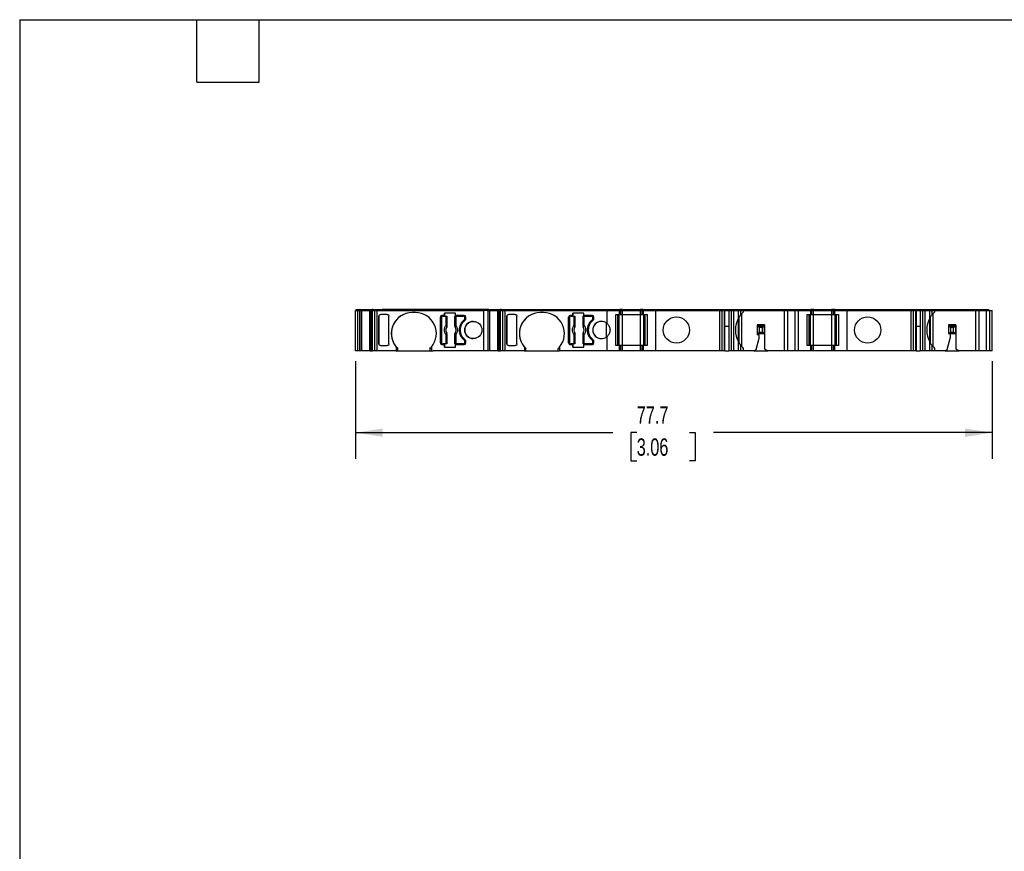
# Model space of a CAD drawing. Header units: millimetres. Extents: x 6 to 273, y 6 to 210.
# Tile 2 of 5: x 6 to 126, y 108 to 210. Entities that reach past the tile are written whole.
import ezdxf

# ---------------------------------------------------------------- set-up
doc = ezdxf.new("R2010")
doc.units = ezdxf.units.MM
doc.linetypes.add('SLD-Solid', pattern=[0])
doc.layers.add('DIMENSIONS', color=140, linetype='SLD-Solid', lineweight=25)
doc.layers.add('TEXT', color=140, linetype='SLD-Solid', lineweight=25)
doc.styles.add('SLDTEXTSTYLE0', font='TXT', dxfattribs={"width": 0.7})
doc.dimstyles.new('SLDDIMSTYLE0', dxfattribs={"dimtxt": 2.158008, "dimasz": 3.302, "dimexe": 0, "dimexo": 0.0625, "dimgap": 0.539502, "dimtad": 0, "dimtih": 1, "dimtoh": 1, "dimrnd": 1e-09, "dimzin": 12, "dimdsep": 46, "dimtxsty": 'SLDTEXTSTYLE0', "dimsah": 1, "dimcen": 0.09, "dimadec": 0, "dimazin": 3, "dimtfac": 1, "dimtofl": 0, "dimtmove": 0, "dimatfit": 3, "dimfxl": 0, "dimfrac": 2, "dimtolj": 1, "dimtzin": 12, "dimarcsym": 0})

# ---------------------------------------------------------------- blocks, each defined once
blk = doc.blocks.new('_D_4')
at = {"layer": 'DIMENSIONS'}
for p, q in [((47.3, 167.89), (47.3, 155.98)), ((124.95, 167.89), (124.95, 155.98)), ((47.3, 159.16), (78.68, 159.16)), ((81.6, 159.16), (80.88, 159.16)), ((80.88, 159.16), (80.88, 155.73)), ((88.02, 159.16), (88.74, 159.16)), ((88.74, 159.16), (88.74, 155.73)), ((124.95, 159.16), (90.94, 159.16)), ((80.88, 155.73), (81.6, 155.73)), ((88.74, 155.73), (88.02, 155.73))]:
    blk.add_line(p, q, dxfattribs=at)
for points in [[(47.3, 159.16), (50.6, 158.65), (50.6, 159.66)], [(124.95, 159.16), (121.65, 159.66), (121.65, 158.65)]]:
    blk.add_solid(points, dxfattribs=at)
at = {"layer": 'DIMENSIONS', "char_height": 2.117, "attachment_point": 1, "style": 'SLDTEXTSTYLE0'}
for s, insert in [('77.7', (81.6, 162.37)), ('3.06', (81.6, 158.46))]:
    blk.add_mtext(s, dxfattribs=dict(at, insert=insert))

msp = doc.modelspace()

# ---------------------------------------------------------------- linework, layer by layer
for p, q in [((47.398, 174.057), (47.398, 174.207)), ((47.398, 174.207), (47.946, 174.207)), ((47.946, 174.057), (47.946, 174.207)), ((47.946, 174.207), (47.953, 174.207)), ((47.953, 174.057), (47.953, 174.207)), ((47.953, 174.207), (48.142, 174.207)), ((48.142, 174.057), (48.142, 174.207)), ((48.142, 174.207), (49.049, 174.207)), ((49.049, 174.057), (49.049, 174.207)), ((49.049, 174.207), (49.091, 174.207)), ((49.091, 174.207), (49.236, 174.207)), ((49.236, 174.057), (49.236, 174.207)), ((49.236, 174.207), (49.351, 174.207)), ((49.351, 174.057), (49.351, 174.207)), ((49.471, 174.207), (49.351, 174.207)), ((49.471, 174.057), (49.471, 174.207)), ((49.471, 174.207), (49.754, 174.207)), ((49.754, 174.057), (49.754, 174.207)), ((49.754, 174.207), (49.947, 174.207)), ((49.947, 174.057), (49.947, 174.207)), ((49.947, 174.207), (50.54, 174.207)), ((62.966, 174.207), (50.54, 174.207)), ((62.966, 174.057), (62.966, 174.207)), ((63.566, 174.207), (62.966, 174.207)), ((63.566, 174.057), (63.566, 174.207)), ((63.566, 174.207), (63.573, 174.207)), ((63.566, 174.057), (63.566, 174.207)), ((63.573, 174.057), (63.573, 174.207)), ((63.573, 174.207), (63.761, 174.207)), ((63.761, 174.057), (63.761, 174.207)), ((63.761, 174.207), (64.669, 174.207)), ((64.669, 174.057), (64.669, 174.207)), ((64.669, 174.207), (64.711, 174.207)), ((64.711, 174.207), (64.856, 174.207)), ((64.856, 174.057), (64.856, 174.207)), ((64.856, 174.207), (64.971, 174.207)), ((64.971, 174.057), (64.971, 174.207)), ((65.091, 174.207), (64.971, 174.207)), ((65.091, 174.057), (65.091, 174.207)), ((65.091, 174.207), (65.374, 174.207)), ((65.374, 174.057), (65.374, 174.207)), ((65.374, 174.207), (65.567, 174.207)), ((65.567, 174.057), (65.567, 174.207)), ((65.567, 174.207), (77.941, 174.207)), ((77.941, 174.057), (77.941, 174.207)), ((77.941, 174.207), (79.393, 174.207)), ((79.393, 174.057), (79.393, 174.207)), ((79.393, 174.057), (79.393, 174.207)), ((79.393, 174.207), (79.393, 174.207)), ((79.393, 174.207), (79.543, 174.207)), ((79.543, 174.057), (79.543, 174.207)), ((79.543, 174.057), (79.543, 174.207)), ((79.843, 174.207), (79.543, 174.207)), ((79.843, 174.057), (79.843, 174.207)), ((79.843, 174.207), (82.076, 174.207)), ((82.076, 174.057), (82.076, 174.207)), ((82.376, 174.207), (82.076, 174.207)), ((82.376, 174.057), (82.376, 174.207)), ((82.376, 174.207), (82.526, 174.207)), ((82.376, 174.057), (82.376, 174.207)), ((82.526, 174.057), (82.526, 174.207)), ((82.526, 174.207), (83.977, 174.207)), ((82.526, 174.057), (82.526, 174.207)), ((82.526, 174.207), (82.526, 174.207)), ((83.977, 174.057), (83.977, 174.207)), ((83.977, 174.207), (91.734, 174.207)), ((91.734, 174.057), (91.734, 174.207)), ((91.734, 174.207), (91.916, 174.207)), ((91.916, 174.057), (91.916, 174.207)), ((91.916, 174.207), (92.196, 174.207)), ((92.196, 174.057), (92.196, 174.207)), ((92.196, 174.207), (92.233, 174.207)), ((92.233, 174.057), (92.233, 174.207)), ((92.233, 174.207), (92.926, 174.207)), ((92.926, 174.207), (92.926, 174.057)), ((92.926, 174.207), (92.963, 174.207)), ((92.963, 174.057), (92.963, 174.207)), ((92.963, 174.207), (93.243, 174.207)), ((93.243, 174.057), (93.243, 174.207)), ((93.243, 174.207), (93.424, 174.207)), ((93.424, 174.057), (93.424, 174.207)), ((93.424, 174.207), (94.001, 174.207)), ((94.001, 174.057), (94.001, 174.207)), ((94.001, 174.207), (94.194, 174.207)), ((94.194, 174.057), (94.194, 174.207)), ((94.194, 174.207), (94.533, 174.207)), ((94.533, 174.057), (94.533, 174.207)), ((94.533, 174.207), (99.733, 174.207)), ((99.733, 174.057), (99.733, 174.207)), ((99.733, 174.207), (100.11, 174.207)), ((100.11, 174.057), (100.11, 174.207)), ((100.11, 174.207), (100.857, 174.207)), ((100.857, 174.057), (100.857, 174.207)), ((100.857, 174.207), (101.223, 174.207)), ((101.223, 174.057), (101.223, 174.207)), ((101.223, 174.207), (102.715, 174.207)), ((102.715, 174.057), (102.715, 174.207)), ((102.715, 174.057), (102.715, 174.207)), ((102.715, 174.207), (102.715, 174.207)), ((102.715, 174.207), (102.87, 174.207)), ((102.87, 174.057), (102.87, 174.207)), ((103.17, 174.207), (102.87, 174.207)), ((103.17, 174.057), (103.17, 174.207)), ((103.17, 174.207), (105.403, 174.207)), ((105.403, 174.057), (105.403, 174.207)), ((105.703, 174.207), (105.403, 174.207)), ((105.703, 174.057), (105.703, 174.207)), ((105.703, 174.207), (105.859, 174.207)), ((105.859, 174.057), (105.859, 174.207)), ((105.859, 174.207), (107.305, 174.207)), ((105.859, 174.057), (105.859, 174.207)), ((105.859, 174.207), (105.859, 174.207)), ((107.305, 174.057), (107.305, 174.207)), ((107.305, 174.207), (115.062, 174.207)), ((115.062, 174.057), (115.062, 174.207)), ((115.062, 174.207), (115.243, 174.207)), ((115.243, 174.057), (115.243, 174.207)), ((115.243, 174.207), (115.524, 174.207)), ((115.524, 174.057), (115.524, 174.207)), ((115.524, 174.207), (115.561, 174.207)), ((115.561, 174.057), (115.561, 174.207)), ((115.561, 174.207), (116.253, 174.207)), ((116.253, 174.207), (116.253, 174.057)), ((116.253, 174.207), (116.291, 174.207)), ((116.291, 174.057), (116.291, 174.207)), ((116.291, 174.207), (116.571, 174.207)), ((116.571, 174.057), (116.571, 174.207)), ((116.571, 174.207), (116.752, 174.207)), ((116.752, 174.057), (116.752, 174.207)), ((116.752, 174.207), (117.329, 174.207)), ((117.329, 174.057), (117.329, 174.207)), ((117.329, 174.207), (117.522, 174.207)), ((117.522, 174.057), (117.522, 174.207)), ((117.522, 174.207), (117.861, 174.207)), ((117.861, 174.057), (117.861, 174.207)), ((117.861, 174.207), (123.061, 174.207)), ((123.061, 174.057), (123.061, 174.207)), ((123.061, 174.207), (123.438, 174.207)), ((123.438, 174.057), (123.438, 174.207)), ((123.438, 174.207), (124.184, 174.207)), ((124.184, 174.057), (124.184, 174.207)), ((124.184, 174.207), (124.551, 174.207)), ((124.551, 174.057), (124.551, 174.207)), ((47.298, 169.157), (47.298, 174.057)), ((47.298, 174.057), (47.546, 174.057)), ((47.546, 174.057), (47.546, 169.157)), ((47.546, 174.057), (47.846, 174.057)), ((47.846, 169.157), (47.846, 174.057)), ((47.846, 174.057), (47.856, 174.057)), ((47.846, 169.157), (47.846, 174.057)), ((47.856, 169.157), (47.856, 174.057)), ((47.856, 174.057), (48.063, 174.057)), ((48.063, 169.157), (48.063, 174.057)), ((48.063, 174.057), (49.059, 174.057)), ((49.059, 169.157), (49.059, 174.057)), ((49.059, 174.057), (49.262, 174.057)), ((49.262, 173.957), (49.117, 173.957)), ((49.117, 169.157), (49.117, 173.957)), ((49.139, 169.157), (49.139, 173.957)), ((49.21, 169.157), (49.21, 173.957)), ((49.253, 169.157), (49.253, 173.957)), ((49.262, 173.957), (49.262, 174.057)), ((49.262, 174.057), (49.356, 174.057)), ((49.356, 173.957), (49.262, 173.957)), ((49.356, 169.157), (49.356, 174.057)), ((49.356, 174.057), (49.657, 174.057)), ((49.657, 169.157), (49.657, 174.057)), ((49.657, 174.057), (49.947, 174.057)), ((49.947, 169.157), (49.947, 174.057)), ((49.947, 174.057), (62.966, 174.057)), ((50.157, 173.404), (50.157, 173.386)), ((50.157, 169.96), (50.157, 173.404)), ((50.157, 173.386), (50.157, 169.978)), ((51.167, 173.587), (50.357, 173.587)), ((51.367, 169.978), (51.367, 173.386)), ((54.616, 173.807), (54.216, 173.807)), ((57.666, 173.257), (57.666, 170.107)), ((57.666, 173.257), (57.666, 173.257)), ((57.666, 170.107), (57.666, 173.257)), ((57.791, 173.232), (57.791, 170.132)), ((58.171, 173.457), (57.866, 173.457)), ((57.941, 173.382), (58.349, 173.382)), ((59.512, 173.757), (58.171, 173.757)), ((58.171, 173.757), (58.171, 173.457)), ((58.171, 173.457), (58.171, 173.757)), ((58.171, 173.757), (58.171, 173.757)), ((58.171, 173.457), (58.171, 173.457)), ((58.349, 172.269), (58.349, 173.382)), ((58.349, 173.382), (58.449, 173.382)), ((58.449, 173.382), (58.449, 172.269)), ((58.449, 173.382), (58.458, 173.382)), ((58.458, 172.158), (58.458, 173.382)), ((59.423, 173.382), (59.423, 172.158)), ((59.423, 173.382), (59.433, 173.382)), ((59.433, 172.269), (59.433, 173.382)), ((59.433, 173.382), (59.532, 173.382)), ((59.512, 173.457), (59.512, 173.757)), ((60.566, 173.457), (59.512, 173.457)), ((59.532, 173.382), (59.532, 172.269)), ((59.532, 173.382), (60.491, 173.382)), ((60.561, 172.922), (60.561, 172.922)), ((60.641, 173.082), (60.641, 173.232)), ((60.641, 173.232), (60.641, 173.232)), ((60.641, 173.232), (60.641, 173.082)), ((60.641, 173.082), (60.641, 173.082)), ((60.766, 173.057), (60.766, 173.257)), ((62.966, 169.157), (62.966, 174.057)), ((63.466, 174.057), (62.966, 174.057)), ((63.466, 169.157), (63.466, 174.057)), ((63.466, 174.057), (63.476, 174.057)), ((63.466, 169.157), (63.466, 174.057)), ((63.476, 169.157), (63.476, 174.057)), ((63.476, 174.057), (63.683, 174.057)), ((63.683, 169.157), (63.683, 174.057)), ((63.683, 174.057), (64.679, 174.057)), ((64.679, 169.157), (64.679, 174.057)), ((64.679, 174.057), (64.882, 174.057)), ((64.882, 173.957), (64.737, 173.957)), ((64.737, 169.157), (64.737, 173.957)), ((64.759, 169.157), (64.759, 173.957)), ((64.83, 169.157), (64.83, 173.957)), ((64.873, 169.157), (64.873, 173.957)), ((64.882, 173.957), (64.882, 174.057)), ((64.882, 174.057), (64.975, 174.057)), ((64.975, 173.957), (64.882, 173.957)), ((64.975, 169.157), (64.975, 174.057)), ((64.975, 174.057), (65.277, 174.057)), ((65.277, 169.157), (65.277, 174.057)), ((65.277, 174.057), (65.567, 174.057)), ((65.567, 169.157), (65.567, 174.057)), ((65.567, 174.057), (77.986, 174.057)), ((65.777, 173.404), (65.777, 173.386)), ((65.777, 169.96), (65.777, 173.404)), ((65.777, 173.386), (65.777, 169.978)), ((66.787, 173.587), (65.977, 173.587)), ((66.987, 169.978), (66.987, 173.386)), ((70.239, 173.807), (69.839, 173.807)), ((73.286, 173.257), (73.286, 170.107)), ((73.286, 173.257), (73.286, 173.257)), ((73.286, 170.107), (73.286, 173.257)), ((73.411, 173.232), (73.411, 170.132)), ((73.791, 173.457), (73.486, 173.457)), ((73.561, 173.382), (73.969, 173.382)), ((75.132, 173.757), (73.791, 173.757)), ((73.791, 173.757), (73.791, 173.457)), ((73.791, 173.457), (73.791, 173.757)), ((73.791, 173.457), (73.791, 173.457)), ((73.969, 172.269), (73.969, 173.382)), ((73.969, 173.382), (74.069, 173.382)), ((74.069, 173.382), (74.069, 172.269)), ((74.069, 173.382), (74.078, 173.382)), ((74.078, 172.158), (74.078, 173.382)), ((75.043, 173.382), (75.043, 172.158)), ((75.043, 173.382), (75.053, 173.382)), ((75.053, 172.269), (75.053, 173.382)), ((75.053, 173.382), (75.152, 173.382)), ((75.132, 173.457), (75.132, 173.757)), ((76.186, 173.457), (75.132, 173.457)), ((75.152, 173.382), (75.152, 172.269)), ((75.152, 173.382), (76.111, 173.382)), ((76.181, 172.922), (76.181, 172.922)), ((76.261, 173.082), (76.261, 173.232)), ((76.261, 173.232), (76.261, 173.232)), ((76.261, 173.232), (76.261, 173.082)), ((76.261, 173.082), (76.261, 173.082)), ((76.386, 173.057), (76.386, 173.257)), ((77.986, 174.057), (79.493, 174.057)), ((77.986, 172.468), (77.986, 174.057)), ((79.049, 173.557), (79.493, 173.557)), ((79.049, 169.807), (79.049, 173.557)), ((79.293, 169.807), (79.293, 173.557)), ((79.293, 169.807), (79.293, 173.557)), ((79.443, 169.807), (79.443, 173.557)), ((79.443, 169.807), (79.443, 173.557)), ((79.493, 173.557), (79.493, 174.057)), ((79.493, 173.557), (79.493, 174.057)), ((79.493, 174.057), (79.493, 174.057)), ((79.493, 174.057), (79.643, 174.057)), ((79.493, 173.557), (79.493, 173.557)), ((79.493, 173.557), (79.643, 173.557)), ((79.643, 173.557), (79.643, 174.057)), ((79.643, 173.557), (79.643, 174.057)), ((79.643, 174.057), (79.843, 174.057)), ((79.643, 173.557), (79.843, 173.557)), ((79.843, 173.557), (79.843, 174.057)), ((79.843, 174.057), (82.076, 174.057)), ((79.843, 169.807), (79.843, 173.557)), ((79.843, 173.557), (82.076, 173.557)), ((82.076, 173.557), (82.076, 174.057)), ((82.076, 174.057), (82.276, 174.057)), ((82.076, 169.807), (82.076, 173.557)), ((82.076, 173.557), (82.276, 173.557)), ((82.276, 173.557), (82.276, 174.057)), ((82.276, 174.057), (82.426, 174.057)), ((82.276, 173.557), (82.276, 174.057)), ((82.276, 173.557), (82.426, 173.557)), ((82.426, 173.557), (82.426, 174.057)), ((82.426, 174.057), (83.933, 174.057)), ((82.426, 173.557), (82.426, 174.057)), ((82.426, 174.057), (82.426, 174.057)), ((82.426, 173.557), (82.879, 173.557)), ((82.426, 173.557), (82.426, 173.557)), ((82.476, 169.807), (82.476, 173.557)), ((82.476, 169.807), (82.476, 173.557)), ((82.626, 169.807), (82.626, 173.557)), ((82.626, 169.807), (82.626, 173.557)), ((82.879, 173.557), (82.879, 169.807)), ((83.933, 169.157), (83.933, 174.057)), ((83.933, 174.057), (91.734, 174.057)), ((91.734, 169.157), (91.734, 174.057)), ((91.734, 174.057), (92.006, 174.057)), ((92.006, 169.157), (92.006, 174.057)), ((92.006, 174.057), (92.286, 174.057)), ((92.286, 169.157), (92.286, 174.057)), ((92.286, 174.057), (92.333, 174.057)), ((92.333, 169.157), (92.333, 174.057)), ((92.333, 174.057), (92.826, 174.057)), ((92.826, 174.057), (92.826, 169.157)), ((92.826, 174.057), (92.872, 174.057)), ((92.872, 169.157), (92.872, 174.057)), ((92.872, 174.057), (93.153, 174.057)), ((93.153, 169.157), (93.153, 174.057)), ((93.153, 174.057), (93.424, 174.057)), ((93.424, 169.157), (93.424, 174.057)), ((93.424, 174.057), (94.001, 174.057)), ((94.001, 173.121), (94.001, 174.057)), ((94.001, 174.057), (94.291, 174.057)), ((94.001, 170.243), (94.001, 173.121)), ((94.098, 170.079), (94.098, 173.285)), ((94.291, 173.556), (94.291, 174.057)), ((94.291, 174.057), (94.633, 174.057)), ((94.433, 169.642), (94.433, 173.722)), ((94.633, 173.918), (94.633, 174.057)), ((94.633, 174.057), (99.633, 174.057)), ((99.633, 169.157), (99.633, 174.057)), ((99.633, 174.057), (100.033, 174.057)), ((100.033, 169.157), (100.033, 174.057)), ((100.033, 174.057), (100.933, 174.057)), ((100.933, 169.157), (100.933, 174.057)), ((100.933, 174.057), (101.323, 174.057)), ((101.323, 169.157), (101.323, 174.057)), ((101.323, 174.057), (102.815, 174.057)), ((102.372, 173.557), (102.815, 173.557)), ((102.372, 169.807), (102.372, 173.557)), ((102.615, 169.807), (102.615, 173.557)), ((102.615, 169.807), (102.615, 173.557)), ((102.77, 169.807), (102.77, 173.557)), ((102.815, 173.557), (102.815, 174.057)), ((102.815, 173.557), (102.815, 174.057)), ((102.815, 174.057), (102.815, 174.057)), ((102.815, 174.057), (102.97, 174.057)), ((102.815, 173.557), (102.815, 173.557)), ((102.815, 173.557), (102.97, 173.557)), ((102.97, 173.557), (102.97, 174.057)), ((102.97, 174.057), (103.17, 174.057)), ((102.97, 173.557), (103.17, 173.557)), ((103.17, 173.557), (103.17, 174.057)), ((103.17, 174.057), (105.403, 174.057)), ((103.17, 169.807), (103.17, 173.557)), ((103.17, 173.557), (105.403, 173.557)), ((105.403, 173.557), (105.403, 174.057)), ((105.403, 174.057), (105.603, 174.057)), ((105.403, 169.807), (105.403, 173.557)), ((105.403, 173.557), (105.603, 173.557)), ((105.603, 173.557), (105.603, 174.057)), ((105.603, 174.057), (105.759, 174.057)), ((105.603, 173.557), (105.759, 173.557)), ((105.759, 173.557), (105.759, 174.057)), ((105.759, 174.057), (107.26, 174.057)), ((105.759, 173.557), (105.759, 174.057)), ((105.759, 174.057), (105.759, 174.057)), ((105.759, 173.557), (106.202, 173.557)), ((105.759, 173.557), (105.759, 173.557)), ((105.803, 169.807), (105.803, 173.557)), ((105.959, 169.807), (105.959, 173.557)), ((105.959, 169.807), (105.959, 173.557)), ((106.202, 173.557), (106.202, 169.807)), ((107.26, 169.157), (107.26, 174.057)), ((107.26, 174.057), (115.062, 174.057)), ((115.062, 169.157), (115.062, 174.057)), ((115.062, 174.057), (115.334, 174.057)), ((115.334, 169.157), (115.334, 174.057)), ((115.334, 174.057), (115.614, 174.057)), ((115.614, 169.157), (115.614, 174.057)), ((115.661, 174.057), (115.614, 174.057)), ((115.661, 174.057), (115.661, 169.157)), ((115.661, 174.057), (116.153, 174.057)), ((116.153, 174.057), (116.153, 169.157)), ((116.153, 174.057), (116.2, 174.057)), ((116.2, 169.157), (116.2, 174.057)), ((116.2, 174.057), (116.48, 174.057)), ((116.48, 169.157), (116.48, 174.057)), ((116.48, 174.057), (116.752, 174.057)), ((116.752, 169.157), (116.752, 174.057)), ((116.752, 174.057), (117.329, 174.057)), ((117.329, 173.121), (117.329, 174.057)), ((117.329, 174.057), (117.619, 174.057)), ((117.329, 170.243), (117.329, 173.121)), ((117.425, 170.079), (117.425, 173.285)), ((117.619, 173.556), (117.619, 174.057)), ((117.619, 174.057), (117.961, 174.057)), ((117.761, 169.642), (117.761, 173.722)), ((117.961, 173.918), (117.961, 174.057)), ((117.961, 174.057), (122.961, 174.057)), ((122.961, 169.157), (122.961, 174.057)), ((122.961, 174.057), (123.361, 174.057)), ((123.361, 169.157), (123.361, 174.057)), ((123.361, 174.057), (124.261, 174.057)), ((124.261, 169.157), (124.261, 174.057)), ((124.261, 174.057), (124.651, 174.057)), ((124.651, 169.157), (124.651, 174.057)), ((124.651, 174.057), (124.951, 174.057)), ((124.951, 169.157), (124.951, 174.057)), ((58.349, 172.269), (58.449, 172.269)), ((59.433, 172.269), (59.532, 172.269)), ((73.969, 172.269), (74.069, 172.269)), ((75.053, 172.269), (75.152, 172.269)), ((77.897, 170.826), (77.897, 172.538)), ((92.333, 172.157), (92.826, 172.157)), ((97.183, 172.307), (96.283, 172.307)), ((96.283, 172.307), (96.283, 171.107)), ((96.333, 171.207), (96.333, 172.207)), ((96.548, 171.993), (96.333, 172.207)), ((96.333, 172.207), (97.133, 172.207)), ((96.548, 171.993), (96.548, 171.421)), ((96.919, 171.993), (96.548, 171.993)), ((96.919, 171.993), (97.133, 172.207)), ((96.919, 171.421), (96.919, 171.993)), ((97.133, 172.207), (97.133, 171.207)), ((97.183, 172.307), (97.183, 169.388)), ((115.661, 172.157), (116.153, 172.157)), ((120.511, 172.307), (119.611, 172.307)), ((119.611, 172.307), (119.611, 171.207)), ((119.661, 171.207), (119.661, 172.207)), ((119.875, 171.993), (119.661, 172.207)), ((119.661, 172.207), (120.461, 172.207)), ((119.875, 171.993), (119.875, 171.421)), ((120.247, 171.993), (119.875, 171.993)), ((120.247, 171.993), (120.461, 172.207)), ((120.247, 171.421), (120.247, 171.993)), ((120.461, 172.207), (120.461, 171.207)), ((120.511, 172.307), (120.511, 169.388)), ((58.349, 169.982), (58.349, 171.095)), ((58.449, 171.095), (58.349, 171.095)), ((58.449, 171.095), (58.449, 169.982)), ((58.458, 169.982), (58.458, 171.205)), ((59.423, 171.205), (59.423, 169.982)), ((59.433, 169.982), (59.433, 171.095)), ((59.532, 171.095), (59.433, 171.095)), ((59.532, 171.095), (59.532, 169.982)), ((73.969, 169.982), (73.969, 171.095)), ((74.069, 171.095), (73.969, 171.095)), ((74.069, 171.095), (74.069, 169.982)), ((74.078, 169.982), (74.078, 171.205)), ((75.043, 171.205), (75.043, 169.982)), ((75.053, 169.982), (75.053, 171.095)), ((75.152, 171.095), (75.053, 171.095)), ((75.152, 171.095), (75.152, 169.982)), ((77.986, 169.157), (77.986, 170.896)), ((96.161, 169.317), (96.533, 170.707)), ((96.533, 171.107), (96.283, 171.107)), ((96.333, 171.207), (96.548, 171.421)), ((97.133, 171.207), (96.333, 171.207)), ((96.533, 170.707), (96.533, 171.107)), ((96.548, 171.421), (96.919, 171.421)), ((97.133, 171.207), (96.919, 171.421)), ((119.457, 169.299), (119.861, 170.807)), ((119.661, 171.207), (119.611, 171.207)), ((119.661, 171.207), (119.875, 171.421)), ((120.461, 171.207), (119.661, 171.207)), ((119.861, 170.807), (119.861, 171.207)), ((119.875, 171.421), (120.247, 171.421)), ((120.461, 171.207), (120.247, 171.421)), ((50.157, 169.978), (50.157, 169.96)), ((50.357, 169.777), (51.167, 169.777)), ((52.269, 169.61), (52.269, 169.157)), ((52.469, 169.157), (52.469, 169.399)), ((56.362, 169.399), (56.362, 169.157)), ((56.562, 169.61), (56.562, 169.157)), ((57.666, 170.107), (57.666, 170.107)), ((57.866, 169.907), (58.171, 169.907)), ((58.349, 169.982), (57.941, 169.982)), ((58.171, 169.907), (58.171, 169.607)), ((58.171, 169.607), (58.171, 169.907)), ((58.171, 169.907), (58.171, 169.907)), ((58.171, 169.607), (59.512, 169.607)), ((58.171, 169.607), (58.171, 169.607)), ((58.449, 169.982), (58.349, 169.982)), ((58.458, 169.982), (58.449, 169.982)), ((59.433, 169.982), (59.423, 169.982)), ((59.532, 169.982), (59.433, 169.982)), ((59.512, 169.607), (59.512, 169.907)), ((59.512, 169.907), (60.566, 169.907)), ((60.491, 169.982), (59.532, 169.982)), ((60.561, 170.442), (60.561, 170.442)), ((60.641, 170.132), (60.641, 170.282)), ((60.641, 170.282), (60.641, 170.282)), ((60.641, 170.282), (60.641, 170.132)), ((60.641, 170.132), (60.641, 170.132)), ((60.766, 170.107), (60.766, 170.307)), ((65.777, 169.978), (65.777, 169.96)), ((65.977, 169.777), (66.787, 169.777)), ((67.893, 169.61), (67.893, 169.157)), ((68.093, 169.157), (68.093, 169.399)), ((71.986, 169.399), (71.986, 169.157)), ((72.186, 169.61), (72.186, 169.157)), ((73.286, 170.107), (73.286, 170.107)), ((73.486, 169.907), (73.791, 169.907)), ((73.969, 169.982), (73.561, 169.982)), ((73.791, 169.907), (73.791, 169.607)), ((73.791, 169.607), (73.791, 169.907)), ((73.791, 169.907), (73.791, 169.907)), ((73.791, 169.607), (75.132, 169.607)), ((74.069, 169.982), (73.969, 169.982)), ((74.078, 169.982), (74.069, 169.982)), ((75.053, 169.982), (75.043, 169.982)), ((75.152, 169.982), (75.053, 169.982)), ((75.132, 169.607), (75.132, 169.907)), ((75.132, 169.907), (76.186, 169.907)), ((76.111, 169.982), (75.152, 169.982)), ((76.181, 170.442), (76.181, 170.442)), ((76.261, 170.132), (76.261, 170.282)), ((76.261, 170.282), (76.261, 170.282)), ((76.261, 170.282), (76.261, 170.132)), ((76.261, 170.132), (76.261, 170.132)), ((76.386, 170.107), (76.386, 170.307)), ((79.493, 169.807), (79.049, 169.807)), ((79.493, 169.157), (79.493, 169.807)), ((79.493, 169.157), (79.493, 169.807)), ((79.493, 169.807), (79.493, 169.807)), ((79.643, 169.807), (79.493, 169.807)), ((79.643, 169.157), (79.643, 169.807)), ((79.643, 169.157), (79.643, 169.807)), ((79.843, 169.807), (79.643, 169.807)), ((79.843, 169.157), (79.843, 169.807)), ((82.076, 169.807), (79.843, 169.807)), ((82.076, 169.157), (82.076, 169.807)), ((82.276, 169.807), (82.076, 169.807)), ((82.276, 169.157), (82.276, 169.807)), ((82.426, 169.807), (82.276, 169.807)), ((82.276, 169.157), (82.276, 169.807)), ((82.426, 169.157), (82.426, 169.807)), ((82.879, 169.807), (82.426, 169.807)), ((82.426, 169.157), (82.426, 169.807)), ((82.426, 169.807), (82.426, 169.807)), ((94.001, 169.157), (94.001, 170.243)), ((94.291, 169.157), (94.291, 169.808)), ((94.633, 169.157), (94.633, 169.446)), ((95.883, 169.157), (96.161, 169.317)), ((97.183, 169.388), (97.583, 169.157)), ((102.815, 169.807), (102.372, 169.807)), ((102.815, 169.157), (102.815, 169.807)), ((102.815, 169.157), (102.815, 169.807)), ((102.815, 169.807), (102.815, 169.807)), ((102.97, 169.807), (102.815, 169.807)), ((102.97, 169.157), (102.97, 169.807)), ((103.17, 169.807), (102.97, 169.807)), ((103.17, 169.157), (103.17, 169.807)), ((105.403, 169.807), (103.17, 169.807)), ((105.403, 169.157), (105.403, 169.807)), ((105.603, 169.807), (105.403, 169.807)), ((105.603, 169.157), (105.603, 169.807)), ((105.759, 169.807), (105.603, 169.807)), ((105.759, 169.157), (105.759, 169.807)), ((106.202, 169.807), (105.759, 169.807)), ((105.759, 169.157), (105.759, 169.807)), ((105.759, 169.807), (105.759, 169.807)), ((117.329, 169.157), (117.329, 170.243)), ((117.619, 169.157), (117.619, 169.808)), ((117.961, 169.157), (117.961, 169.446)), ((120.511, 169.388), (120.911, 169.157)), ((47.546, 169.157), (47.298, 169.157)), ((47.846, 169.157), (47.546, 169.157)), ((47.856, 169.157), (47.846, 169.157)), ((48.063, 169.157), (47.856, 169.157)), ((49.059, 169.157), (48.063, 169.157)), ((49.117, 169.157), (49.059, 169.157)), ((49.139, 169.157), (49.117, 169.157)), ((49.139, 169.157), (49.21, 169.157)), ((49.21, 169.157), (49.253, 169.157)), ((49.253, 169.157), (49.356, 169.157)), ((49.657, 169.157), (49.356, 169.157)), ((49.947, 169.157), (49.657, 169.157)), ((52.269, 169.157), (49.947, 169.157)), ((52.269, 169.157), (52.469, 169.157)), ((52.469, 169.157), (56.362, 169.157)), ((56.362, 169.157), (56.562, 169.157)), ((56.562, 169.157), (56.786, 169.157)), ((62.966, 169.157), (56.786, 169.157)), ((63.466, 169.157), (62.966, 169.157)), ((63.476, 169.157), (63.466, 169.157)), ((63.683, 169.157), (63.476, 169.157)), ((64.679, 169.157), (63.683, 169.157)), ((64.737, 169.157), (64.679, 169.157)), ((64.759, 169.157), (64.737, 169.157)), ((64.759, 169.157), (64.83, 169.157)), ((64.83, 169.157), (64.873, 169.157)), ((64.873, 169.157), (64.975, 169.157)), ((65.277, 169.157), (64.975, 169.157)), ((65.567, 169.157), (65.277, 169.157)), ((67.893, 169.157), (65.567, 169.157)), ((67.893, 169.157), (68.093, 169.157)), ((68.093, 169.157), (71.986, 169.157)), ((71.986, 169.157), (72.186, 169.157)), ((77.986, 169.157), (72.186, 169.157)), ((79.493, 169.157), (77.986, 169.157)), ((79.493, 169.157), (79.493, 169.157)), ((79.643, 169.157), (79.493, 169.157)), ((79.843, 169.157), (79.643, 169.157)), ((82.076, 169.157), (79.843, 169.157)), ((82.276, 169.157), (82.076, 169.157)), ((82.426, 169.157), (82.276, 169.157)), ((83.933, 169.157), (82.426, 169.157)), ((82.426, 169.157), (82.426, 169.157)), ((91.734, 169.157), (83.933, 169.157)), ((92.006, 169.157), (91.734, 169.157)), ((92.286, 169.157), (92.006, 169.157)), ((92.333, 169.157), (92.286, 169.157)), ((92.333, 169.157), (92.826, 169.157)), ((92.872, 169.157), (92.826, 169.157)), ((93.153, 169.157), (92.872, 169.157)), ((93.424, 169.157), (93.153, 169.157)), ((94.001, 169.157), (93.424, 169.157)), ((94.291, 169.157), (94.001, 169.157)), ((94.633, 169.157), (94.291, 169.157)), ((95.883, 169.157), (94.633, 169.157)), ((95.883, 169.157), (97.583, 169.157)), ((99.633, 169.157), (97.583, 169.157)), ((100.033, 169.157), (99.633, 169.157)), ((100.933, 169.157), (100.033, 169.157)), ((101.323, 169.157), (100.933, 169.157)), ((102.815, 169.157), (101.323, 169.157)), ((102.815, 169.157), (102.815, 169.157)), ((102.97, 169.157), (102.815, 169.157)), ((103.17, 169.157), (102.97, 169.157)), ((105.403, 169.157), (103.17, 169.157)), ((105.603, 169.157), (105.403, 169.157)), ((105.759, 169.157), (105.603, 169.157)), ((107.26, 169.157), (105.759, 169.157)), ((105.759, 169.157), (105.759, 169.157)), ((115.062, 169.157), (107.26, 169.157)), ((115.334, 169.157), (115.062, 169.157)), ((115.614, 169.157), (115.334, 169.157)), ((115.661, 169.157), (115.614, 169.157)), ((115.661, 169.157), (116.153, 169.157)), ((116.2, 169.157), (116.153, 169.157)), ((116.48, 169.157), (116.2, 169.157)), ((116.752, 169.157), (116.48, 169.157)), ((117.329, 169.157), (116.752, 169.157)), ((117.619, 169.157), (117.329, 169.157)), ((117.961, 169.157), (117.619, 169.157)), ((119.211, 169.157), (117.961, 169.157)), ((119.211, 169.157), (119.457, 169.299)), ((119.211, 169.157), (120.911, 169.157)), ((122.961, 169.157), (120.911, 169.157)), ((123.361, 169.157), (122.961, 169.157)), ((124.261, 169.157), (123.361, 169.157)), ((124.651, 169.157), (124.261, 169.157)), ((124.951, 169.157), (124.651, 169.157))]:
    msp.add_line(p, q)
at = {"flags": 128}
for points in [[(58.422, 172.044), (58.421, 172.045), (58.421, 172.045)], [(58.452, 172.161), (58.455, 172.159), (58.458, 172.158)], [(59.423, 172.158), (59.427, 172.16), (59.43, 172.161)], [(59.461, 172.045), (59.46, 172.045), (59.459, 172.044)], [(74.042, 172.044), (74.041, 172.045), (74.041, 172.045)], [(74.072, 172.161), (74.075, 172.159), (74.078, 172.158)], [(75.043, 172.158), (75.047, 172.16), (75.05, 172.161)], [(75.081, 172.045), (75.08, 172.045), (75.079, 172.044)], [(58.421, 171.319), (58.422, 171.319), (58.422, 171.32)], [(58.458, 171.205), (58.455, 171.204), (58.452, 171.203)], [(59.43, 171.203), (59.426, 171.205), (59.423, 171.205)], [(59.459, 171.32), (59.46, 171.319), (59.461, 171.319)], [(74.041, 171.319), (74.042, 171.319), (74.042, 171.32)], [(74.078, 171.205), (74.074, 171.204), (74.072, 171.203)], [(75.05, 171.203), (75.046, 171.205), (75.043, 171.205)], [(75.079, 171.32), (75.08, 171.319), (75.081, 171.319)]]:
    msp.add_lwpolyline(points, dxfattribs=at)
for centre, radius in [((86.431, 171.682), 1.6), ((109.759, 171.682), 1.6), ((61.666, 171.682), 1.05)]:
    msp.add_circle(centre, radius)
for centre, radius, start, end in [((54.216, 171.257), 2.55, 90, 220.24007), ((54.216, 171.257), 2.55, 90, 226.7707), ((54.616, 171.257), 2.55, 319.76029, 90), ((57.866, 173.257), 0.2, 90, 180), ((57.866, 173.257), 0.2, 89.99982, 180), ((57.941, 173.232), 0.15, 90, 180), ((61.491, 171.682), 1.55, 126.8699, 233.1301), ((61.491, 171.682), 1.55, 126.86989, 233.13011), ((60.491, 173.232), 0.15, 0, 90), ((60.491, 173.232), 0.15, 0, 90), ((60.441, 173.082), 0.2, 306.8699, 0), ((60.441, 173.082), 0.2, 306.86995, 0), ((60.566, 173.257), 0.2, 0, 90), ((60.566, 173.057), 0.2, 306.02248, 0), ((69.839, 171.257), 2.55, 90, 220.24007), ((69.839, 171.257), 2.55, 90, 226.77077), ((70.239, 171.257), 2.55, 319.76024, 90), ((73.486, 173.257), 0.2, 90, 180), ((73.486, 173.257), 0.2, 90, 180), ((73.561, 173.232), 0.15, 90, 180), ((77.111, 171.682), 1.55, 126.8699, 233.1301), ((77.111, 171.682), 1.55, 126.8699, 233.1301), ((76.111, 173.232), 0.15, 0, 90), ((76.111, 173.232), 0.15, 0, 90), ((76.061, 173.082), 0.2, 306.8699, 0), ((76.061, 173.082), 0.2, 306.86991, 0), ((76.186, 173.257), 0.2, 0, 90), ((76.186, 173.057), 0.2, 306.02248, 0), ((96.633, 171.682), 3, 151.32719, 208.67281), ((119.961, 171.682), 3, 151.32719, 208.67281), ((58.941, 171.682), 0.833, 135.23629, 224.76371), ((58.941, 171.682), 0.634, 145.08334, 214.91666), ((58.941, 171.682), 0.633, 145.05032, 214.94968), ((58.387, 172.175), 0.066, 289.96147, 346.89452), ((59.494, 172.175), 0.066, 193.10546, 250.03853), ((58.941, 171.682), 0.633, 325.05032, 34.94968), ((58.941, 171.682), 0.634, 325.08334, 34.91666), ((58.941, 171.682), 0.833, 315.23629, 44.76371), ((61.566, 171.682), 1.5, 126.02248, 233.97752), ((61.666, 171.682), 1.05, 90, 180), ((74.561, 171.682), 0.833, 135.23629, 224.76371), ((74.561, 171.682), 0.634, 145.08334, 214.91666), ((74.561, 171.682), 0.633, 145.05032, 214.94968), ((74.007, 172.175), 0.066, 289.96147, 346.89453), ((75.114, 172.175), 0.066, 193.10547, 250.03853), ((74.561, 171.682), 0.633, 325.05032, 34.94968), ((74.561, 171.682), 0.634, 325.08334, 34.91666), ((74.561, 171.682), 0.833, 315.23629, 44.76371), ((77.185, 171.682), 1.5, 126.02248, 233.97752), ((77.289, 171.682), 1.05, 48.44916, 311.55084), ((77.289, 171.682), 1.05, 90, 270), ((58.387, 171.188), 0.066, 13.10548, 70.03853), ((59.494, 171.188), 0.066, 109.96147, 166.89454), ((61.666, 171.682), 1.05, 180, 270), ((74.007, 171.188), 0.066, 13.10547, 70.03853), ((75.114, 171.188), 0.066, 109.96147, 166.89453), ((57.866, 170.107), 0.2, 180, 270), ((57.866, 170.107), 0.2, 180, 270.00018), ((57.941, 170.132), 0.15, 180, 270), ((60.491, 170.132), 0.15, 270, 0), ((60.491, 170.132), 0.15, 270.00009, 0), ((60.441, 170.282), 0.2, 0, 53.1301), ((60.441, 170.282), 0.2, 0, 53.13005), ((60.566, 170.107), 0.2, 270, 0), ((60.566, 170.307), 0.2, 0, 53.97752), ((73.486, 170.107), 0.2, 180, 270), ((73.486, 170.107), 0.2, 180, 270.00006), ((73.561, 170.132), 0.15, 180, 270), ((76.111, 170.132), 0.15, 270, 0), ((76.111, 170.132), 0.15, 270.00003, 0), ((76.061, 170.282), 0.2, 0, 53.1301), ((76.061, 170.282), 0.2, 0, 53.13009), ((76.186, 170.107), 0.2, 270, 0), ((76.186, 170.307), 0.2, 0, 53.97752)]:
    msp.add_arc(centre, radius, start, end)
for points, knots in [([(50.157, 173.386), (50.157, 173.434), (50.177, 173.489), (50.255, 173.567), (50.31, 173.587), (50.357, 173.587)], [0, 0, 0, 0, 0.5, 0.5, 1, 1, 1, 1]), ([(51.167, 173.587), (51.214, 173.587), (51.269, 173.567), (51.347, 173.489), (51.367, 173.434), (51.367, 173.386)], [0, 0, 0, 0, 0.5, 0.5, 1, 1, 1, 1]), ([(65.777, 173.386), (65.777, 173.434), (65.796, 173.489), (65.874, 173.567), (65.93, 173.587), (65.977, 173.587)], [0, 0, 0, 0, 0.5, 0.5, 1, 1, 1, 1]), ([(66.787, 173.587), (66.834, 173.587), (66.889, 173.567), (66.967, 173.489), (66.987, 173.434), (66.987, 173.386)], [0, 0, 0, 0, 0.5, 0.5, 1, 1, 1, 1]), ([(94.001, 173.121), (94.049, 173.209), (94.101, 173.293), (94.181, 173.411), (94.208, 173.448), (94.257, 173.513), (94.278, 173.541), (94.291, 173.556)], [0, 0, 0, 0, 0.5, 0.5, 0.75, 0.75, 1, 1, 1, 1]), ([(117.329, 173.121), (117.377, 173.209), (117.428, 173.293), (117.509, 173.411), (117.536, 173.448), (117.584, 173.513), (117.606, 173.541), (117.619, 173.556)], [0, 0, 0, 0, 0.5, 0.5, 0.75, 0.75, 1, 1, 1, 1]), ([(58.452, 172.161), (58.451, 172.144), (58.45, 172.103), (58.432, 172.067), (58.421, 172.045)], [0, 0, 0, 0, 0.389276, 1, 1, 1, 1]), ([(58.422, 172.044), (58.426, 172.05), (58.429, 172.055), (58.433, 172.061), (58.436, 172.066), (58.439, 172.072), (58.441, 172.078), (58.444, 172.084), (58.446, 172.09), (58.448, 172.096), (58.449, 172.099), (58.45, 172.102), (58.451, 172.105), (58.453, 172.112), (58.454, 172.118), (58.455, 172.124), (58.456, 172.127), (58.456, 172.131), (58.457, 172.134), (58.458, 172.142), (58.458, 172.15), (58.458, 172.158)], [0, 0, 0, 0, 0.00001937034, 0.00001937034, 0.00001937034, 0.00003874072, 0.00003874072, 0.00003874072, 0.00005811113, 0.00005811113, 0.00005811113, 0.00006777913, 0.00006777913, 0.00006777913, 0.00008714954, 0.00008714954, 0.00008714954, 0.00009681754, 0.00009681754, 0.00009681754, 0.00012148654, 0.00012148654, 0.00012148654, 0.00012148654]), ([(59.423, 172.158), (59.423, 172.152), (59.424, 172.146), (59.424, 172.139), (59.425, 172.133), (59.426, 172.126), (59.427, 172.12), (59.428, 172.114), (59.43, 172.107), (59.432, 172.101), (59.433, 172.098), (59.434, 172.095), (59.435, 172.092), (59.437, 172.086), (59.439, 172.08), (59.442, 172.074), (59.443, 172.071), (59.445, 172.068), (59.446, 172.065), (59.45, 172.058), (59.454, 172.051), (59.459, 172.044)], [0, 0, 0, 0, 0.0000193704, 0.0000193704, 0.0000193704, 0.00003874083, 0.00003874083, 0.00003874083, 0.00005811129, 0.00005811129, 0.00005811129, 0.00006777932, 0.00006777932, 0.00006777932, 0.00008714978, 0.00008714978, 0.00008714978, 0.00009681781, 0.00009681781, 0.00009681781, 0.00012148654, 0.00012148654, 0.00012148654, 0.00012148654]), ([(59.472, 172.113), (59.468, 172.106), (59.461, 172.089), (59.456, 172.065), (59.459, 172.052), (59.461, 172.045)], [0, 0, 0, 0, 0.2659023, 0.5993334, 1, 1, 1, 1]), ([(59.532, 172.269), (59.527, 172.254), (59.517, 172.225), (59.501, 172.183), (59.486, 172.144), (59.476, 172.123), (59.472, 172.113)], [0, 0, 0, 0, 0.25122126, 0.50084902, 0.76342484, 1, 1, 1, 1]), ([(74.072, 172.161), (74.071, 172.144), (74.07, 172.103), (74.052, 172.067), (74.041, 172.045)], [0, 0, 0, 0, 0.389276, 1, 1, 1, 1]), ([(74.042, 172.044), (74.046, 172.05), (74.049, 172.055), (74.053, 172.061), (74.056, 172.066), (74.059, 172.072), (74.061, 172.078), (74.064, 172.084), (74.066, 172.09), (74.068, 172.096), (74.069, 172.099), (74.07, 172.102), (74.071, 172.105), (74.073, 172.112), (74.074, 172.118), (74.075, 172.124), (74.076, 172.127), (74.076, 172.131), (74.077, 172.134), (74.078, 172.142), (74.078, 172.15), (74.078, 172.158)], [0, 0, 0, 0, 0.00001937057, 0.00001937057, 0.00001937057, 0.00003874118, 0.00003874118, 0.00003874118, 0.00005811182, 0.00005811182, 0.00005811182, 0.00006777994, 0.00006777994, 0.00006777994, 0.00008715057, 0.00008715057, 0.00008715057, 0.00009681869, 0.00009681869, 0.00009681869, 0.00012148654, 0.00012148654, 0.00012148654, 0.00012148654]), ([(75.043, 172.158), (75.043, 172.152), (75.043, 172.146), (75.044, 172.139), (75.045, 172.133), (75.046, 172.126), (75.047, 172.12), (75.048, 172.114), (75.05, 172.107), (75.052, 172.101), (75.052, 172.098), (75.053, 172.095), (75.055, 172.092), (75.057, 172.086), (75.059, 172.08), (75.062, 172.074), (75.063, 172.071), (75.065, 172.068), (75.066, 172.065), (75.07, 172.058), (75.074, 172.051), (75.079, 172.044)], [0, 0, 0, 0, 0.00001937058, 0.00001937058, 0.00001937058, 0.00003874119, 0.00003874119, 0.00003874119, 0.00005811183, 0.00005811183, 0.00005811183, 0.00006777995, 0.00006777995, 0.00006777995, 0.00008715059, 0.00008715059, 0.00008715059, 0.00009681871, 0.00009681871, 0.00009681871, 0.00012148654, 0.00012148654, 0.00012148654, 0.00012148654]), ([(75.091, 172.113), (75.088, 172.106), (75.081, 172.089), (75.076, 172.065), (75.079, 172.052), (75.081, 172.045)], [0, 0, 0, 0, 0.2659023, 0.5993334, 1, 1, 1, 1]), ([(75.152, 172.269), (75.147, 172.254), (75.137, 172.225), (75.121, 172.183), (75.106, 172.144), (75.096, 172.123), (75.091, 172.113)], [0, 0, 0, 0, 0.2512213, 0.500849, 0.7634248, 1, 1, 1, 1]), ([(77.986, 172.468), (78.084, 172.381), (78.174, 172.267), (78.302, 171.996), (78.339, 171.839), (78.339, 171.524), (78.302, 171.368), (78.174, 171.097), (78.084, 170.983), (77.986, 170.896)], [0, 0, 0, 0, 0.25, 0.25, 0.5, 0.5, 0.75, 0.75, 1, 1, 1, 1]), ([(58.349, 171.095), (58.354, 171.11), (58.364, 171.139), (58.38, 171.181), (58.396, 171.22), (58.405, 171.241), (58.41, 171.25)], [0, 0, 0, 0, 0.2512213, 0.500849, 0.7634248, 1, 1, 1, 1]), ([(58.41, 171.25), (58.413, 171.258), (58.42, 171.275), (58.425, 171.299), (58.422, 171.312), (58.421, 171.319)], [0, 0, 0, 0, 0.2659023, 0.5993334, 1, 1, 1, 1]), ([(58.458, 171.205), (58.458, 171.212), (58.458, 171.218), (58.457, 171.225), (58.457, 171.231), (58.456, 171.238), (58.454, 171.244), (58.453, 171.25), (58.452, 171.257), (58.45, 171.263), (58.449, 171.266), (58.448, 171.269), (58.447, 171.272), (58.445, 171.278), (58.442, 171.284), (58.439, 171.29), (58.438, 171.293), (58.437, 171.296), (58.435, 171.299), (58.431, 171.306), (58.427, 171.313), (58.422, 171.32)], [0, 0, 0, 0, 0.00001937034, 0.00001937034, 0.00001937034, 0.00003874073, 0.00003874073, 0.00003874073, 0.00005811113, 0.00005811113, 0.00005811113, 0.00006777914, 0.00006777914, 0.00006777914, 0.00008714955, 0.00008714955, 0.00008714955, 0.00009681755, 0.00009681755, 0.00009681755, 0.00012148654, 0.00012148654, 0.00012148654, 0.00012148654]), ([(59.459, 171.32), (59.455, 171.314), (59.452, 171.309), (59.449, 171.303), (59.446, 171.298), (59.443, 171.292), (59.44, 171.286), (59.438, 171.28), (59.435, 171.274), (59.433, 171.268), (59.432, 171.265), (59.431, 171.262), (59.43, 171.259), (59.429, 171.252), (59.427, 171.246), (59.426, 171.24), (59.426, 171.236), (59.425, 171.233), (59.425, 171.23), (59.424, 171.222), (59.423, 171.214), (59.423, 171.205)], [0, 0, 0, 0, 0.00001937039, 0.00001937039, 0.00001937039, 0.00003874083, 0.00003874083, 0.00003874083, 0.00005811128, 0.00005811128, 0.00005811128, 0.00006777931, 0.00006777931, 0.00006777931, 0.00008714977, 0.00008714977, 0.00008714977, 0.0000968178, 0.0000968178, 0.0000968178, 0.00012148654, 0.00012148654, 0.00012148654, 0.00012148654]), ([(59.43, 171.203), (59.43, 171.22), (59.431, 171.261), (59.45, 171.297), (59.461, 171.319)], [0, 0, 0, 0, 0.389276, 1, 1, 1, 1]), ([(73.969, 171.095), (73.974, 171.11), (73.984, 171.139), (74, 171.181), (74.016, 171.22), (74.025, 171.241), (74.03, 171.25)], [0, 0, 0, 0, 0.2512213, 0.500849, 0.7634248, 1, 1, 1, 1]), ([(74.03, 171.25), (74.033, 171.258), (74.04, 171.275), (74.045, 171.299), (74.042, 171.312), (74.041, 171.319)], [0, 0, 0, 0, 0.2659023, 0.5993334, 1, 1, 1, 1]), ([(74.078, 171.205), (74.078, 171.212), (74.078, 171.218), (74.077, 171.225), (74.077, 171.231), (74.076, 171.238), (74.074, 171.244), (74.073, 171.25), (74.072, 171.257), (74.07, 171.263), (74.069, 171.266), (74.068, 171.269), (74.067, 171.272), (74.065, 171.278), (74.062, 171.284), (74.059, 171.29), (74.058, 171.293), (74.057, 171.296), (74.055, 171.299), (74.051, 171.306), (74.047, 171.313), (74.042, 171.32)], [0, 0, 0, 0, 0.00001937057, 0.00001937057, 0.00001937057, 0.00003874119, 0.00003874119, 0.00003874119, 0.00005811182, 0.00005811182, 0.00005811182, 0.00006777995, 0.00006777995, 0.00006777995, 0.00008715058, 0.00008715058, 0.00008715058, 0.0000968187, 0.0000968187, 0.0000968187, 0.00012148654, 0.00012148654, 0.00012148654, 0.00012148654]), ([(75.079, 171.32), (75.075, 171.314), (75.072, 171.309), (75.069, 171.303), (75.066, 171.298), (75.063, 171.292), (75.06, 171.286), (75.057, 171.28), (75.055, 171.274), (75.053, 171.268), (75.052, 171.265), (75.051, 171.262), (75.05, 171.259), (75.049, 171.252), (75.047, 171.246), (75.046, 171.24), (75.046, 171.236), (75.045, 171.233), (75.045, 171.23), (75.044, 171.222), (75.043, 171.214), (75.043, 171.205)], [0, 0, 0, 0, 0.00001937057, 0.00001937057, 0.00001937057, 0.00003874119, 0.00003874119, 0.00003874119, 0.00005811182, 0.00005811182, 0.00005811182, 0.00006777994, 0.00006777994, 0.00006777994, 0.00008715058, 0.00008715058, 0.00008715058, 0.0000968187, 0.0000968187, 0.0000968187, 0.00012148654, 0.00012148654, 0.00012148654, 0.00012148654]), ([(75.05, 171.203), (75.05, 171.22), (75.051, 171.261), (75.069, 171.297), (75.081, 171.319)], [0, 0, 0, 0, 0.389276, 1, 1, 1, 1]), ([(50.357, 169.777), (50.31, 169.777), (50.255, 169.797), (50.177, 169.875), (50.157, 169.93), (50.157, 169.978)], [0, 0, 0, 0, 0.5, 0.5, 1, 1, 1, 1]), ([(51.367, 169.978), (51.367, 169.93), (51.347, 169.875), (51.269, 169.797), (51.214, 169.777), (51.167, 169.777)], [0, 0, 0, 0, 0.5, 0.5, 1, 1, 1, 1]), ([(65.977, 169.777), (65.93, 169.777), (65.874, 169.797), (65.796, 169.875), (65.777, 169.93), (65.777, 169.978)], [0, 0, 0, 0, 0.5, 0.5, 1, 1, 1, 1]), ([(66.987, 169.978), (66.987, 169.93), (66.967, 169.875), (66.889, 169.797), (66.834, 169.777), (66.787, 169.777)], [0, 0, 0, 0, 0.5, 0.5, 1, 1, 1, 1]), ([(94.291, 169.808), (94.278, 169.823), (94.257, 169.851), (94.208, 169.915), (94.181, 169.953), (94.102, 170.069), (94.049, 170.155), (94.001, 170.243)], [0, 0, 0, 0, 0.25, 0.25, 0.5, 0.5, 1, 1, 1, 1]), ([(117.619, 169.808), (117.606, 169.823), (117.584, 169.851), (117.536, 169.915), (117.509, 169.953), (117.43, 170.069), (117.377, 170.155), (117.329, 170.243)], [0, 0, 0, 0, 0.25, 0.25, 0.5, 0.5, 1, 1, 1, 1])]:
    msp.add_open_spline(points, degree=3, knots=knots)
for points in [[(94.291, 173.556), (94.395, 173.686), (94.51, 173.807), (94.633, 173.918)], [(117.619, 173.556), (117.722, 173.686), (117.837, 173.807), (117.961, 173.918)], [(58.349, 172.269), (58.368, 172.212), (58.39, 172.155), (58.41, 172.113)], [(58.41, 172.113), (58.424, 172.083), (58.427, 172.06), (58.421, 172.045)], [(58.449, 172.269), (58.449, 172.23), (58.45, 172.191), (58.452, 172.161)], [(59.43, 172.161), (59.428, 172.117), (59.44, 172.077), (59.461, 172.045)], [(59.43, 172.161), (59.432, 172.191), (59.433, 172.23), (59.433, 172.269)], [(73.969, 172.269), (73.988, 172.212), (74.01, 172.155), (74.03, 172.113)], [(74.03, 172.113), (74.044, 172.083), (74.047, 172.06), (74.041, 172.045)], [(74.069, 172.269), (74.069, 172.23), (74.069, 172.191), (74.072, 172.161)], [(75.05, 172.161), (75.048, 172.117), (75.06, 172.077), (75.081, 172.045)], [(75.05, 172.161), (75.052, 172.191), (75.053, 172.23), (75.053, 172.269)], [(58.452, 171.203), (58.453, 171.247), (58.441, 171.286), (58.421, 171.319)], [(58.452, 171.203), (58.45, 171.173), (58.449, 171.134), (58.449, 171.095)], [(59.433, 171.095), (59.433, 171.134), (59.432, 171.173), (59.43, 171.203)], [(59.472, 171.25), (59.457, 171.281), (59.454, 171.304), (59.461, 171.319)], [(59.532, 171.095), (59.513, 171.152), (59.491, 171.209), (59.472, 171.25)], [(74.072, 171.203), (74.073, 171.247), (74.061, 171.286), (74.041, 171.319)], [(74.072, 171.203), (74.069, 171.173), (74.069, 171.134), (74.069, 171.095)], [(75.053, 171.095), (75.053, 171.134), (75.052, 171.173), (75.05, 171.203)], [(75.091, 171.25), (75.077, 171.281), (75.074, 171.304), (75.081, 171.319)], [(75.152, 171.095), (75.133, 171.152), (75.111, 171.209), (75.091, 171.25)], [(52.269, 169.61), (52.332, 169.536), (52.399, 169.465), (52.469, 169.399)], [(56.362, 169.399), (56.433, 169.465), (56.5, 169.536), (56.562, 169.61)], [(67.893, 169.61), (67.955, 169.536), (68.022, 169.465), (68.093, 169.399)], [(71.986, 169.399), (72.056, 169.465), (72.123, 169.536), (72.186, 169.61)], [(94.633, 169.446), (94.51, 169.557), (94.395, 169.678), (94.291, 169.808)], [(117.961, 169.446), (117.837, 169.557), (117.722, 169.678), (117.619, 169.808)]]:
    msp.add_open_spline(points, degree=3)
at = {"layer": 'TEXT'}
for p, q in [((6.35, 209.55), (273.05, 209.55)), ((6.35, 209.55), (6.35, 6.35)), ((27.94, 201.93), (27.94, 209.55)), ((35.56, 201.93), (35.56, 209.55)), ((27.94, 201.93), (35.56, 201.93))]:
    msp.add_line(p, q, dxfattribs=at)

# ---------------------------------------------------------------- dimensions: what is measured, and where the dimension line sits
at = {"layer": 'DIMENSIONS'}
dim = msp.add_linear_dim(base=(124.951, 159.157), p1=(47.298, 169.157), p2=(124.951, 169.157), dimstyle='SLDDIMSTYLE0', dxfattribs=at)
dim.commit()
dim.dimension.update_dxf_attribs({"geometry": '_D_4', "text_midpoint": (84.809, 159.157), "dimtype": 160})

doc.saveas('drawing.dxf')
